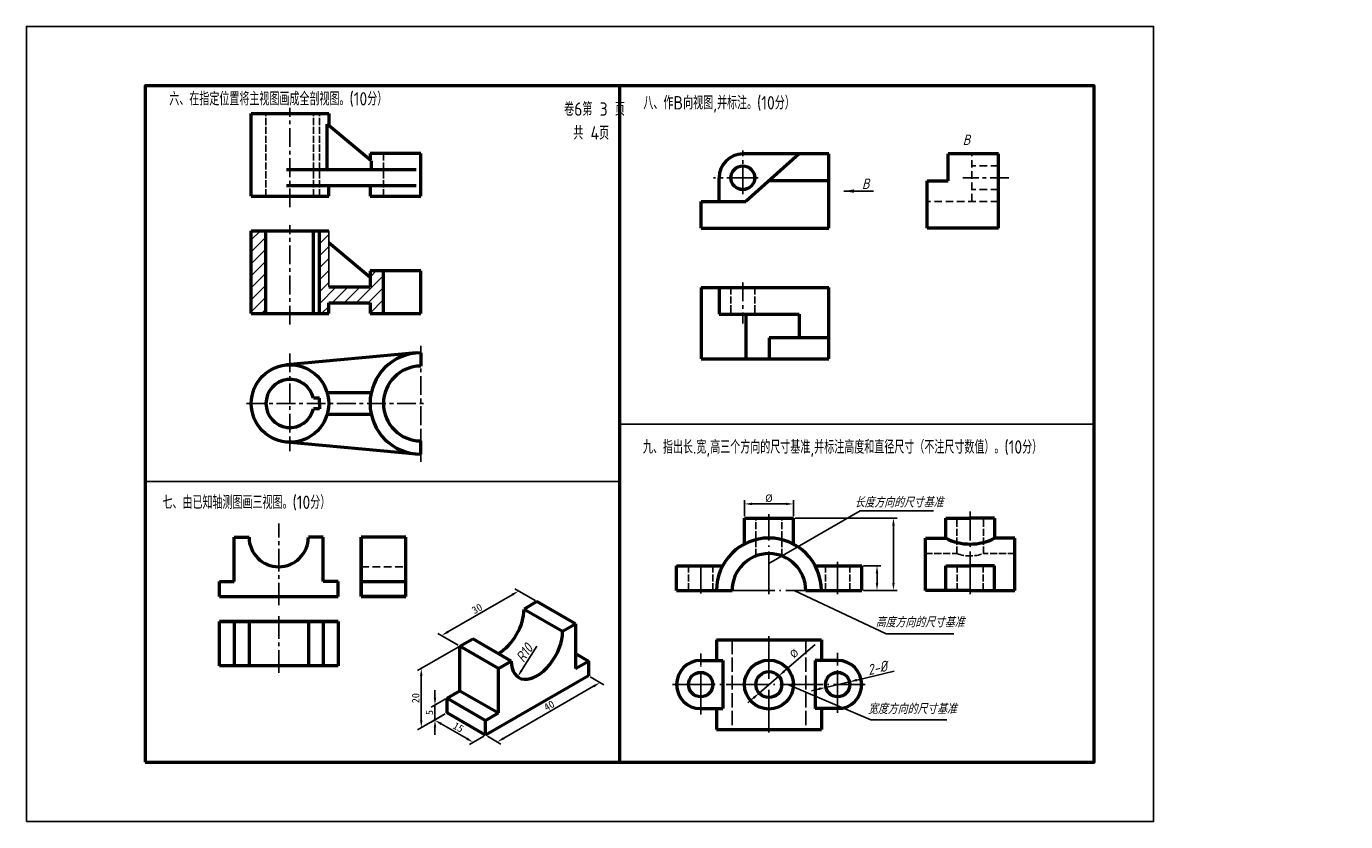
# Model space of a CAD drawing. Header units: millimetres. Extents: x 0 to 445, y 0 to 268.
import ezdxf

# ---------------------------------------------------------------- set-up
doc = ezdxf.new("R2010")
doc.units = ezdxf.units.MM
doc.header["$LTSCALE"] = 0.4
for name, pattern in [('ACAD_ISO02W100', [15, 12, -3]), ('ACAD_ISO04W100', [30, 24, -3, 0, -3]), ('CENTER', [50.8, 31.75, -6.35, 6.35, -6.35]), ('CENTER2', [28.575, 19.05, -3.175, 3.175, -3.175]), ('DASHED2', [9.525, 6.35, -3.175])]:
    doc.linetypes.add(name, pattern=pattern)
doc.layers.get('Defpoints').update_dxf_attribs({"lineweight": 25})
for name, color, linetype, lineweight in [('图层1', 7, 'Continuous', 50), ('图层4', 5, 'ACAD_ISO02W100', 25), ('图层5', 1, 'ACAD_ISO04W100', 25), ('图层8', 5, 'Continuous', 25), ('实线', 1, 'Continuous', 50), ('答案', 22, 'Continuous', 50), ('答案层', 1, 'Continuous', 25), ('粗实线', 210, 'Continuous', 50), ('粗实线层', 7, 'Continuous', 50), ('虚线层', 7, 'ACAD_ISO02W100', 25)]:
    doc.layers.add(name, color=color, linetype=linetype, lineweight=lineweight)
for name, color, linetype in [('尺寸层', 221, 'Continuous'), ('文字层', 7, 'Continuous'), ('点画线层', 7, 'CENTER'), ('细实线', 7, 'Continuous')]:
    doc.layers.add(name, color=color, linetype=linetype)
doc.styles.add('dim', font='gbeitc.shx', dxfattribs={"height": 3.5})
doc.styles.add('工程字体', font='gbenor.shx', dxfattribs={"bigfont": 'gbcbig.shx'})
doc.styles.add('工程字体（斜）', font='gbeitc.shx', dxfattribs={"bigfont": 'gbcbig.shx'})
doc.styles.add('工程斜体', font='gbeitc.shx', dxfattribs={"bigfont": 'gbcbig.shx'})
doc.styles.add('样式 1', font='gbeitc.shx', dxfattribs={"height": 3.5})
doc.dimstyles.new('gb35', dxfattribs={"dimtxt": 3.5, "dimasz": 3.5, "dimexe": 2.5, "dimexo": 0, "dimgap": 1, "dimtad": 1, "dimtxsty": '工程斜体', "dimcen": 0, "dimadec": 0, "dimazin": 0, "dimtfac": 1, "dimtmove": 0, "dimatfit": 3, "dimfxl": 0, "dimarcsym": 0})
doc.dimstyles.new('ISO-25', dxfattribs={"dimtxt": 2.5, "dimasz": 2.5, "dimexe": 1.25, "dimexo": 0.625, "dimtad": 1, "dimdsep": 46, "dimtxsty": 'Standard', "dimcen": 2.5, "dimadec": 0, "dimazin": 0, "dimtfac": 1, "dimtmove": 0, "dimatfit": 3, "dimfxl": 0, "dimarcsym": 0})

# ---------------------------------------------------------------- blocks, each defined once
blk = doc.blocks.new('*D9')
at = {"layer": 'Defpoints', "color": 0}
for p in [(189.44, 49.13), (154.8, 29.13), (158.75, 26.85)]:
    blk.add_point(p, dxfattribs=at)
at = {"layer": '图层8', "color": 0, "lineweight": -2}
for p, q in [((191.22, 45.6), (160.91, 28.1)), ((190.07, 48.77), (194.64, 46.13)), ((155.43, 28.77), (160, 26.13))]:
    blk.add_line(p, q, dxfattribs=at)
at = {"layer": '图层8', "color": 0}
for points in [[(191.02, 45.96), (191.43, 45.24), (193.39, 46.85)], [(160.7, 28.46), (161.12, 27.74), (158.75, 26.85)]]:
    blk.add_solid(points, dxfattribs=at)
at = {"layer": '图层8', "color": 0, "insert": (176.24, 39.11), "char_height": 2.5, "attachment_point": 5, "rotation": 30}
blk.add_mtext('40', dxfattribs=at)
blk = doc.blocks.new('*D10')
at = {"layer": 'Defpoints', "color": 0}
for p in [(165.94, 77.7), (172.12, 74.13), (146.14, 59.13)]:
    blk.add_point(p, dxfattribs=at)
at = {"layer": '图层8', "color": 0, "lineweight": -2}
for p, q in [((142.12, 63.95), (163.77, 76.45)), ((171.5, 74.49), (164.69, 78.42)), ((145.52, 59.49), (138.71, 63.42))]:
    blk.add_line(p, q, dxfattribs=at)
at = {"layer": '图层8', "color": 0}
for points in [[(163.56, 76.81), (163.98, 76.09), (165.94, 77.7)], [(141.91, 64.31), (142.33, 63.59), (139.96, 62.7)]]:
    blk.add_solid(points, dxfattribs=at)
at = {"layer": '图层8', "color": 0, "insert": (151.92, 71.77), "char_height": 2.5, "attachment_point": 5, "rotation": 30}
blk.add_mtext('30', dxfattribs=at)
blk = doc.blocks.new('*D11')
at = {"layer": 'Defpoints', "color": 0}
for p in [(146.14, 59.13), (141.81, 36.63), (133.13, 31.61)]:
    blk.add_point(p, dxfattribs=at)
at = {"layer": '图层8', "color": 0, "lineweight": -2}
for p, q in [((145.52, 58.77), (131.88, 50.89)), ((133.13, 49.11), (133.13, 34.11)), ((141.19, 36.27), (131.88, 30.89))]:
    blk.add_line(p, q, dxfattribs=at)
at = {"layer": '图层8', "color": 0}
for points in [[(132.71, 49.11), (133.54, 49.11), (133.13, 51.61)], [(132.71, 34.11), (133.54, 34.11), (133.13, 31.61)]]:
    blk.add_solid(points, dxfattribs=at)
at = {"layer": '图层8', "color": 0, "insert": (131.25, 41.61), "char_height": 2.5, "attachment_point": 5, "rotation": 90}
blk.add_mtext('20', dxfattribs=at)
blk = doc.blocks.new('*D12')
at = {"layer": 'Defpoints', "color": 0}
for p in [(141.81, 41.63), (141.81, 36.63), (137.74, 34.27)]:
    blk.add_point(p, dxfattribs=at)
at = {"layer": '图层8', "color": 0, "lineweight": -2}
for p, q in [((141.19, 41.27), (136.49, 38.55)), ((137.74, 41.77), (137.74, 44.27)), ((141.19, 36.27), (136.49, 33.55)), ((137.74, 39.27), (137.74, 34.27)), ((137.74, 31.77), (137.74, 29.27))]:
    blk.add_line(p, q, dxfattribs=at)
at = {"layer": '图层8', "color": 0}
for points in [[(137.32, 41.77), (138.16, 41.77), (137.74, 39.27)], [(137.32, 31.77), (138.16, 31.77), (137.74, 34.27)]]:
    blk.add_solid(points, dxfattribs=at)
at = {"layer": '图层8', "color": 0, "insert": (135.87, 36.77), "char_height": 2.5, "attachment_point": 5, "rotation": 90}
blk.add_mtext('5', dxfattribs=at)
blk = doc.blocks.new('*D13')
at = {"layer": 'Defpoints', "color": 0}
for p in [(141.81, 36.63), (150.64, 26.72), (154.8, 29.13)]:
    blk.add_point(p, dxfattribs=at)
at = {"layer": '图层8', "color": 0, "lineweight": -2}
for p, q in [((141.19, 36.27), (136.4, 33.5)), ((139.81, 32.97), (148.47, 27.97)), ((154.18, 28.77), (149.39, 26))]:
    blk.add_line(p, q, dxfattribs=at)
at = {"layer": '图层8', "color": 0}
for points in [[(140.02, 33.33), (139.61, 32.61), (137.65, 34.22)], [(148.68, 28.33), (148.27, 27.61), (150.64, 26.72)]]:
    blk.add_solid(points, dxfattribs=at)
at = {"layer": '图层8', "color": 0, "insert": (145.62, 31.79), "char_height": 2.5, "attachment_point": 5, "rotation": 330}
blk.add_mtext('15', dxfattribs=at)

msp = doc.modelspace()

# ---------------------------------------------------------------- hatches: boundary and pattern name
at = {"layer": '答案层', "lineweight": 20}
h = msp.add_hatch(dxfattribs=at)
h.set_pattern_fill('ANSI31', color=6, scale=0.9, style=0)
h.set_pattern_definition([(45, (-79.9284, -60.7507), (-2.020558, 2.020558), [])])
h.paths.add_polyline_path([(120.361, 185.587), (115.861, 185.587), (115.861, 180.187), (101.911, 180.187), (101.911, 199.087), (98.761, 199.087), (98.761, 171.187), (101.911, 171.187), (101.911, 174.787), (115.861, 174.787), (115.861, 171.187), (120.361, 171.187)])
h.paths.add_polyline_path([(80.761, 199.087), (75.811, 199.087), (75.811, 171.187), (80.761, 171.187)])

# ---------------------------------------------------------------- linework, layer by layer
at = {"color": 7}
msp.add_lwpolyline([(0, 0), (380, 0), (380, 268), (0, 268)], close=True, dxfattribs=at)
at = {"layer": '图层1', "color": 7}
for p, q in [((242.089, 102.275), (258.572, 102.275)), ((242.089, 93.534), (242.089, 102.275)), ((258.572, 93.534), (258.572, 102.275)), ((219.206, 86.207), (234.733, 86.207)), ((219.206, 77.904), (219.206, 86.207)), ((265.928, 86.207), (281.608, 86.207)), ((281.608, 77.904), (281.608, 86.207)), ((219.206, 77.904), (237.911, 77.904)), ((262.75, 77.904), (281.608, 77.904)), ((172.124, 74.126), (167.794, 71.626)), ((167.794, 71.626), (180.785, 64.126)), ((185.115, 66.626), (172.124, 74.126)), ((180.785, 64.126), (185.115, 66.626)), ((185.115, 66.626), (185.115, 51.626)), ((146.144, 59.126), (150.474, 61.626)), ((146.144, 44.126), (146.144, 59.126)), ((159.134, 51.626), (146.144, 59.126)), ((163.464, 54.126), (150.474, 61.626)), ((232.661, 61.282), (268, 61.282)), ((232.661, 61.282), (232.661, 54.293)), ((268, 61.282), (268, 54.293)), ((159.134, 51.626), (163.464, 54.126)), ((185.115, 56.626), (189.445, 54.126)), ((185.115, 51.626), (189.445, 54.126)), ((189.445, 54.126), (189.445, 49.126)), ((227.317, 54.293), (234.733, 54.293)), ((234.733, 54.293), (234.733, 38.071)), ((265.928, 54.293), (265.928, 38.071)), ((273.496, 54.293), (265.928, 54.293)), ((189.445, 49.126), (154.804, 29.126)), ((159.134, 36.626), (159.134, 51.626)), ((141.814, 41.626), (146.144, 44.126)), ((141.814, 41.626), (154.804, 34.126)), ((141.814, 36.626), (141.814, 41.626)), ((146.144, 44.126), (159.134, 36.626)), ((154.804, 29.126), (141.814, 36.626)), ((154.804, 34.126), (159.134, 36.626)), ((227.317, 38.071), (234.733, 38.071)), ((232.661, 38.071), (232.661, 31.082)), ((273.496, 38.071), (265.928, 38.071)), ((268, 38.071), (268, 31.082)), ((154.804, 29.126), (154.804, 34.126)), ((232.661, 31.082), (268, 31.082))]:
    msp.add_line(p, q, dxfattribs=at)
for centre, radius in [((250.33, 46.182), 8.241), ((227.317, 46.182), 4.107), ((250.33, 46.182), 4.38)]:
    msp.add_circle(centre, radius, dxfattribs=at)
for centre, radius, start, end in [((250.33, 77.904), 17.67, 0, 180), ((250.33, 77.904), 12.419, 0, 180), ((227.317, 46.182), 8.111, 90, 270), ((273.496, 46.182), 8.111, 270, 90)]:
    msp.add_arc(centre, radius, start, end, dxfattribs=at)
for centre, start_param in [((159.134, 66.626), 7.0685835), ((172.124, 59.126), 5.4977871)]:
    msp.add_ellipse(centre, major_axis=(-6.124, -10.607), ratio=0.5773503, start_param=start_param, end_param=8.6393798, dxfattribs=at)
at = {"layer": '图层4', "color": 7}
for p, q in [((237.911, 61.282), (237.911, 31.082)), ((262.75, 61.282), (262.75, 31.082))]:
    msp.add_line(p, q, dxfattribs=at)
at = {"layer": '图层5', "color": 7, "ltscale": 1.5}
for p, q in [((250.33, 76.645), (250.33, 103.592)), ((318.169, 76.635), (318.169, 104.507)), ((273.496, 76.645), (273.496, 87.501)), ((237.911, 77.904), (262.75, 77.904)), ((250.33, 30), (250.33, 62.903)), ((227.317, 36.128), (227.317, 52.564)), ((273.496, 36.661), (273.496, 52.564)), ((217.848, 46.182), (282.793, 46.182))]:
    msp.add_line(p, q, dxfattribs=at)
at = {"layer": '图层5', "color": 7}
for p, q in [((227.317, 76.851), (227.317, 87.239)), ((227.317, 52.564), (227.317, 56.684)), ((273.496, 52.564), (273.496, 56.901))]:
    msp.add_line(p, q, dxfattribs=at)
at = {"layer": '图层8', "color": 7}
msp.add_lwpolyline([(166.918, 50.911), (172.115, 59.112)], dxfattribs=at)
msp.add_solid([(167.27, 50.687), (165.579, 48.799), (166.566, 51.134)], dxfattribs=at)
at = {"layer": '实线', "color": 7, "ltscale": 0.8}
for p, q in [((309.928, 102.275), (318.169, 102.275)), ((309.928, 95.574), (309.928, 102.275)), ((326.41, 102.275), (318.169, 102.275)), ((326.41, 102.275), (326.41, 95.574)), ((303.069, 77.904), (303.069, 95.574)), ((303.069, 95.574), (309.928, 95.574)), ((333.269, 95.574), (326.41, 95.574)), ((333.269, 77.904), (333.269, 95.574)), ((309.928, 86.207), (318.169, 86.207)), ((309.928, 77.904), (309.928, 86.207)), ((326.41, 86.207), (318.169, 86.207)), ((326.41, 77.904), (326.41, 86.207)), ((318.169, 77.904), (303.069, 77.904)), ((318.169, 77.904), (333.269, 77.904))]:
    msp.add_line(p, q, dxfattribs=at)
msp.add_arc((318.169, 111.204), 17.67, 242.19845, 297.80155, dxfattribs=at)
at = {"layer": '点画线层', "color": 7, "ltscale": 0.5}
for p, q in [((88.861, 207.066), (88.861, 240.545)), ((241.525, 214.082), (241.525, 226.202)), ((242.525, 216.997), (231.625, 216.997)), ((241.525, 181.702), (241.525, 167.849)), ((132.961, 160.327), (132.961, 131.466)), ((88.861, 157.769), (88.861, 124.872)), ((74.194, 140.906), (134.988, 140.906))]:
    msp.add_line(p, q, dxfattribs=at)
at = {"layer": '点画线层', "color": 7}
for p, q in [((241.525, 214.082), (241.525, 211.41)), ((242.525, 216.997), (246.741, 216.997)), ((132.961, 131.466), (132.961, 121.212))]:
    msp.add_line(p, q, dxfattribs=at)
at = {"layer": '点画线层', "color": 1, "ltscale": 0.5}
for p, q in [((331.228, 216.997), (315.663, 216.997)), ((88.861, 167.497), (88.861, 200.975))]:
    msp.add_line(p, q, dxfattribs=at)
at = {"layer": '点画线层', "color": 7, "linetype": 'CENTER2', "lineweight": 25}
for p, q in [((85.054, 72.897), (85.054, 100.472)), ((85.054, 69.237), (85.054, 49.743))]:
    msp.add_line(p, q, dxfattribs=at)
at = {"layer": '答案', "lineweight": 25}
for p, q in [((242.089, 102.9), (242.089, 108.311)), ((244.589, 107.061), (256.072, 107.061)), ((258.572, 102.9), (258.572, 108.311)), ((259.197, 102.275), (293.555, 102.275)), ((292.305, 80.404), (292.305, 99.775)), ((282.233, 86.207), (288.01, 86.207)), ((286.76, 80.404), (286.76, 83.707)), ((282.233, 77.904), (293.555, 77.904)), ((282.233, 77.904), (288.01, 77.904)), ((265.88, 59.739), (255.516, 50.703)), ((247.029, 43.304), (253.632, 49.06)), ((245.145, 41.661), (243.261, 40.018))]:
    msp.add_line(p, q, dxfattribs=at)
at = {"layer": '答案', "linetype": 'DASHED2', "lineweight": 25}
msp.add_line((112.891, 85.879), (127.891, 85.879), dxfattribs=at)
at = {"layer": '答案', "lineweight": 25, "ltscale": 0.8}
for p, q in [((279.926, 47.701), (292.535, 50.681)), ((267.067, 44.662), (264.634, 44.087)), ((269.5, 45.237), (277.493, 47.126))]:
    msp.add_line(p, q, dxfattribs=at)
at = {"layer": '答案', "lineweight": 25}
for points in [[(244.589, 107.478), (244.589, 106.645), (242.089, 107.061)], [(256.072, 107.478), (256.072, 106.645), (258.572, 107.061)], [(291.888, 99.775), (292.722, 99.775), (292.305, 102.275)], [(286.344, 83.707), (287.177, 83.707), (286.76, 86.207)], [(286.344, 80.404), (287.177, 80.404), (286.76, 77.904)], [(291.888, 80.404), (292.722, 80.404), (292.305, 77.904)], [(255.242, 51.017), (255.79, 50.389), (253.632, 49.06)], [(244.871, 41.975), (245.419, 41.347), (247.029, 43.304)]]:
    msp.add_solid(points, dxfattribs=at)
at = {"layer": '答案', "lineweight": 25, "ltscale": 0.8}
for points in [[(266.971, 45.068), (267.163, 44.257), (269.5, 45.237)], [(279.83, 48.107), (280.022, 47.296), (277.493, 47.126)]]:
    msp.add_solid(points, dxfattribs=at)
at = {"layer": '答案层', "lineweight": 50}
for p, q in [((327.697, 224.997), (310.697, 224.997)), ((310.697, 215.997), (310.697, 224.997)), ((327.697, 199.997), (327.697, 224.997)), ((303.697, 199.997), (303.697, 215.997)), ((303.697, 215.997), (310.697, 215.997)), ((75.811, 171.187), (75.811, 199.087)), ((75.811, 199.087), (101.911, 199.087)), ((80.761, 171.187), (80.761, 199.087)), ((96.758, 171.187), (96.758, 199.087)), ((98.761, 171.187), (98.761, 199.087)), ((327.697, 199.997), (303.697, 199.997)), ((115.861, 183.428), (101.911, 195.065)), ((132.961, 185.587), (115.861, 185.587)), ((115.861, 185.587), (115.861, 180.187)), ((120.361, 171.187), (120.361, 185.587)), ((132.961, 171.187), (132.961, 185.587)), ((101.911, 180.187), (115.861, 180.187)), ((101.911, 171.187), (101.911, 174.787)), ((101.911, 174.787), (115.861, 174.787)), ((115.861, 174.787), (115.861, 171.187)), ((75.811, 171.187), (101.911, 171.187)), ((115.861, 171.187), (132.961, 171.187)), ((70.054, 80.879), (70.054, 95.879)), ((70.054, 95.879), (75.054, 95.879)), ((100.054, 95.879), (95.054, 95.879)), ((100.054, 80.879), (100.054, 95.879)), ((127.891, 95.879), (112.891, 95.879)), ((112.891, 95.879), (112.891, 75.879)), ((112.891, 75.879), (112.891, 95.879)), ((127.891, 75.879), (127.891, 95.879)), ((65.054, 80.879), (70.054, 80.879)), ((65.054, 75.879), (65.054, 80.879)), ((105.054, 80.879), (100.054, 80.879)), ((105.054, 75.879), (105.054, 80.879)), ((112.891, 80.879), (127.891, 80.879)), ((65.054, 75.879), (105.054, 75.879)), ((65.054, 75.879), (105.054, 75.879)), ((65.054, 75.879), (105.054, 75.879)), ((112.891, 75.879), (127.891, 75.879)), ((127.891, 75.879), (112.891, 75.879)), ((112.891, 75.879), (127.891, 75.879)), ((65.054, 67.467), (105.054, 67.467)), ((65.054, 67.467), (105.054, 67.467)), ((65.054, 52.467), (65.054, 67.467)), ((105.054, 67.467), (65.054, 67.467)), ((70.054, 67.467), (70.054, 52.467)), ((75.054, 67.467), (75.054, 52.467)), ((95.054, 67.467), (95.054, 52.467)), ((100.054, 67.467), (100.054, 52.467)), ((105.054, 67.467), (105.054, 52.467)), ((105.054, 52.467), (65.054, 52.467))]:
    msp.add_line(p, q, dxfattribs=at)
at = {"layer": '答案层', "linetype": 'DASHED2'}
for p, q in [((318.697, 208.997), (318.697, 224.997)), ((327.697, 220.997), (318.697, 220.997)), ((327.697, 212.997), (318.697, 212.997)), ((327.697, 208.997), (303.697, 208.997))]:
    msp.add_line(p, q, dxfattribs=at)
at = {"layer": '答案层', "ltscale": 0.5}
msp.add_line((101.911, 199.087), (101.911, 180.187), dxfattribs=at)
at = {"layer": '答案层'}
for p, q in [((250.33, 86.994), (281.088, 104.752)), ((281.088, 104.752), (305.797, 104.752)), ((258.841, 77.924), (289.807, 63.27)), ((289.807, 63.27), (312.714, 63.27)), ((256.652, 46.182), (284.711, 34.336)), ((284.711, 34.336), (310.293, 34.336))]:
    msp.add_line(p, q, dxfattribs=at)
at = {"layer": '答案层', "lineweight": 50}
msp.add_arc((85.054, 95.879), 10, 180, 0, dxfattribs=at)
at = {"layer": '粗实线', "color": 7}
msp.add_line((200, 248), (200, 20), dxfattribs=at)
msp.add_lwpolyline([(40, 20), (360, 20), (360, 248), (40, 248)], close=True, dxfattribs=at)
msp.add_circle((273.496, 46.182), 4.107, dxfattribs=at)
at = {"layer": '粗实线层', "color": 7, "ltscale": 0.5}
for p, q in [((75.811, 210.757), (75.811, 238.657)), ((75.811, 238.657), (101.911, 238.657)), ((101.911, 238.657), (101.911, 234.615)), ((101.404, 219.757), (101.404, 235.057)), ((116.244, 222.678), (101.404, 235.057)), ((132.961, 225.157), (115.861, 225.157)), ((115.861, 225.157), (115.861, 222.998)), ((116.244, 222.678), (116.244, 219.757)), ((132.961, 210.757), (132.961, 225.157)), ((270.525, 224.997), (241.525, 224.997)), ((260.525, 224.997), (242.525, 208.997)), ((270.525, 199.997), (270.525, 224.997)), ((87.662, 219.757), (131.368, 219.757)), ((87.662, 214.357), (131.368, 214.357)), ((101.911, 210.757), (101.911, 214.357)), ((115.861, 214.357), (115.861, 210.757)), ((233.525, 208.997), (233.525, 216.997)), ((270.525, 215.997), (250.4, 215.997)), ((75.811, 210.757), (101.911, 210.757)), ((115.861, 210.757), (132.961, 210.757)), ((227.525, 199.997), (227.525, 208.997)), ((227.525, 208.997), (242.525, 208.997)), ((227.525, 199.997), (270.525, 199.997)), ((227.525, 180.018), (270.525, 180.018)), ((227.525, 180.018), (227.525, 156.018)), ((233.525, 180.018), (233.525, 171.018)), ((270.525, 156.018), (270.525, 180.018)), ((233.525, 171.018), (260.525, 171.018)), ((242.525, 171.018), (242.525, 156.018)), ((260.525, 171.018), (260.525, 163.018)), ((270.525, 163.018), (250.4, 163.018)), ((250.4, 163.018), (250.4, 156.018)), ((131.368, 157.932), (87.662, 153.901)), ((132.961, 158.006), (132.961, 153.506)), ((227.525, 156.018), (270.525, 156.018)), ((98.761, 142.706), (96.758, 142.706)), ((98.761, 140.906), (98.761, 142.706)), ((116.244, 144.506), (101.404, 144.506)), ((98.761, 139.106), (96.758, 139.106)), ((98.761, 140.906), (98.761, 139.106)), ((101.404, 137.306), (116.244, 137.306)), ((131.368, 123.88), (87.662, 127.911)), ((132.961, 123.806), (132.961, 128.306))]:
    msp.add_line(p, q, dxfattribs=at)
for centre, radius in [((241.525, 216.997), 4), ((88.861, 140.906), 13.05)]:
    msp.add_circle(centre, radius, dxfattribs=at)
for centre, radius, start, end in [((241.525, 216.997), 8, 90, 180), ((132.961, 140.906), 17.1, 90, 270), ((132.961, 140.906), 12.6, 90, 270), ((88.861, 140.906), 8.1, 12.83959, 347.16041)]:
    msp.add_arc(centre, radius, start, end, dxfattribs=at)
at = {"layer": '细实线', "color": 7}
for p, q in [((200, 134), (360, 134)), ((40, 114.657), (200, 114.657))]:
    msp.add_line(p, q, dxfattribs=at)
at = {"layer": '虚线层', "color": 7, "ltscale": 0.5}
for p, q in [((80.761, 210.757), (80.761, 238.657)), ((96.758, 210.757), (96.758, 238.657)), ((98.761, 210.757), (98.761, 238.657)), ((120.361, 210.757), (120.361, 225.157)), ((237.525, 180.018), (237.525, 171.018)), ((245.525, 180.018), (245.525, 171.018)), ((245.951, 89.526), (245.951, 102.275)), ((254.71, 89.526), (254.71, 102.275)), ((313.725, 90.324), (313.725, 102.275)), ((322.613, 90.324), (322.613, 102.275)), ((303.069, 90.324), (313.725, 90.324)), ((333.269, 90.324), (322.613, 90.324)), ((223.21, 77.904), (223.21, 86.207)), ((231.424, 77.904), (231.424, 86.207)), ((269.39, 77.904), (269.39, 86.207)), ((277.603, 77.904), (277.603, 86.207)), ((313.789, 77.904), (313.789, 86.207)), ((322.549, 77.904), (322.549, 86.207))]:
    msp.add_line(p, q, dxfattribs=at)
msp.add_arc((318.169, 102.3), 12.775, 249.64307, 290.35693, dxfattribs=at)

# ---------------------------------------------------------------- texts
at = {"layer": '图层8', "color": 7, "style": '工程字体'}
for s, p in [('六、在指定位置将主视图画成全剖视图。(10分）', (48.181, 241.349)), ('八、作B向视图,并标注。(10分）', (208, 240)), ('九、指出长.宽,高三个方向的尺寸基准,并标注高度和直径尺寸（不注尺寸数值）。(10分）', (207.848, 124)), ('七、由已知轴测图画三视图。(10分）', (45.857, 105.363))]:
    msp.add_text(s, height=4.5, dxfattribs=at).set_placement(p)
at = {"layer": '图层8', "color": 7, "style": 'dim'}
msp.add_text('R10', height=3.5, rotation=55.71721, dxfattribs=at).set_placement((167.635, 53.358))
at = {"layer": '文字层', "color": 7, "style": '工程字体（斜）'}
for p in [(315.653, 228.013), (281.679, 213.218)]:
    msp.add_text('B', height=3.5, dxfattribs=at).set_placement(p)
at = {"layer": '答案', "lineweight": 25, "ltscale": 0.8, "style": '样式 1'}
msp.add_text('2-%%C', height=3.5, rotation=13.29716, dxfattribs=at).set_placement((284.049, 49.318))
at = {"layer": '答案', "lineweight": 25, "insert": (250.33, 108.936), "char_height": 2.5, "attachment_point": 5}
msp.add_mtext('%%c', dxfattribs=at)
at = {"layer": '答案', "lineweight": 25, "insert": (258.864, 56.638), "char_height": 2.5, "attachment_point": 5, "rotation": 40}
msp.add_mtext('%%c', dxfattribs=at)
at = {"layer": '答案层', "char_height": 3.5, "attachment_point": 5, "style": '工程字体（斜）'}
for s, insert in [('长度方向的尺寸基准', (294.126, 107.619)), ('高度方向的尺寸基准', (301.246, 67.224)), ('宽度方向的尺寸基准', (298.638, 37.991))]:
    msp.add_mtext(s, dxfattribs=dict(at, insert=insert))
at = {"layer": '细实线', "color": 7, "style": '工程字体'}
for s, p in [('卷6第 3 页', (181.286, 237.873)), ('共 4页', (184.382, 229.828))]:
    msp.add_text(s, height=4.5, dxfattribs=at).set_placement(p)

# ---------------------------------------------------------------- dimensions: what is measured, and where the dimension line sits
at = {"layer": '图层8', "color": 7}
for base, p1, p2, angle, picture, middle in [((165.936, 77.699), (146.144, 59.126), (172.124, 74.126), 30, '*D10', (152.857, 70.148)), ((158.748, 26.849), (189.445, 49.126), (154.804, 29.126), 210, '*D9', (177.177, 37.489)), ((137.74, 34.275), (141.814, 41.626), (141.814, 36.626), 270, '*D12', (137.74, 36.775)), ((150.639, 26.722), (141.814, 36.626), (154.804, 29.126), 330, '*D13', (144.68, 30.162))]:
    dim = msp.add_linear_dim(base=base, p1=p1, p2=p2, angle=angle, dimstyle='ISO-25', dxfattribs=at)
    dim.commit()
    dim.dimension.update_dxf_attribs({"geometry": picture, "text_midpoint": middle, "dimtype": 161})
dim = msp.add_linear_dim(base=(133.126, 31.61), p1=(146.144, 59.126), p2=(141.814, 36.626), angle=90, text='20', dimstyle='ISO-25', dxfattribs=at)
dim.commit()
dim.dimension.update_dxf_attribs({"geometry": '*D11', "text_midpoint": (131.251, 41.61)})

# ---------------------------------------------------------------- leaders
at = {"layer": '尺寸层', "color": 7, "ltscale": 0.5}
msp.add_leader([(275.525, 212.497), (285.525, 212.497)], dimstyle='gb35', override={"dimgap": 1, "dimtad": 0}, dxfattribs=at)

doc.saveas('drawing.dxf')
